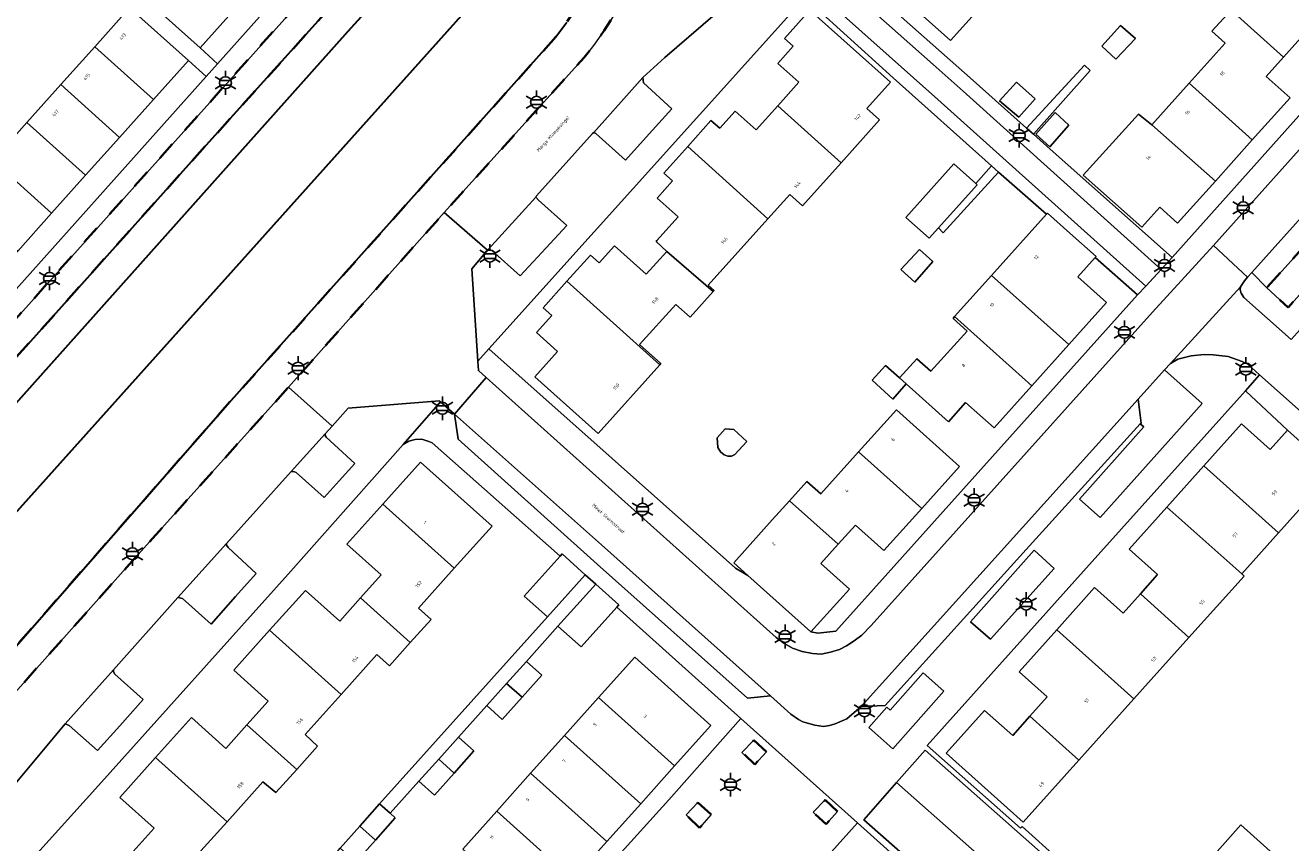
# Model space of a CAD drawing. Extents: x 105780 to 185197, y 477999 to 525027.
# Tile 41 of 256: x 106222 to 106356, y 478693 to 478780. Entities that reach past the tile are written whole.
import ezdxf
from ezdxf.enums import TextEntityAlignment as Align

# ---------------------------------------------------------------- set-up
doc = ezdxf.new("R2010")
doc.units = 0
doc.linetypes.add('XX-HIDDEN', pattern=[4, 2, -2])
for name, color, linetype, lineweight in [('B-GV-GR-HAAG_01-G', 252, 'GR-HAAG1', 13), ('B-GV-GR-MATERIAALGRENS-G', 252, 'XX-HIDDEN', 35), ('B-RO-IE-MEUBILAIR_WEGMEUBILAIR-S', 252, 'Continuous', 25), ('B-WE-GW-WATERGANG_SLOOT_INSTEEK-G', 252, 'Continuous', 30), ('B-XX-KG-KADASTRAAL_BEBOUWING-G', 252, 'Continuous', 20), ('B1-WE-OG-BEBOUWING-T18', 7, 'Continuous', 18), ('B1-WE-OG-TERREIN_ERF-GV', 252, 'Continuous', 18), ('B1-WE-OG-TOPOGRAFIE-T18', 10, 'Continuous', 18), ('B1-WE-VH-VERHARDING_ASFALT-GV', 252, 'Continuous', 18), ('B1-WE-VH-VERHARDING_BETONSTRAATSTEEN-GV', 252, 'Continuous', 18), ('B1-WE-VH-VERHARDING_TEGEL-GV', 252, 'Continuous', 18)]:
    doc.layers.add(name, color=color, linetype=linetype, lineweight=lineweight)
doc.styles.add('NLCS-ISO', font='NLCS-ISO.ttf')
doc.styles.add('NLCS-ISO-M200-T18', font='NLCS-ISO.ttf', dxfattribs={"height": 0.36})
doc.linetypes.add('GR-HAAG1', pattern='A,6,[176,NLCS.shx,S=0.125,R=0,X=0,Y=0],-2', length=8)

# ---------------------------------------------------------------- blocks, each defined once
blk = doc.blocks.new('B-SIE-WEG_LICHTMAST-SO')
at = {"ltscale": 0.1}
for p, q in [((-1.1, 0.63), (-2.19, 1.27)), ((0, 1.27), (0, 2.53)), ((1.1, 0.63), (2.19, 1.27)), ((-1.1, -0.63), (-2.19, -1.27)), ((0, -1.27), (0, -2.53)), ((1.1, -0.63), (2.19, -1.27))]:
    blk.add_line(p, q, dxfattribs=at)
at = {"flags": 128}
for points in [[(-1.16, 0.5), (1.16, 0.5)], [(-1.16, -0.5), (1.16, -0.5)]]:
    blk.add_lwpolyline(points, dxfattribs=at)
at = {"ltscale": 0.1}
blk.add_circle((0, 0), 1.27, dxfattribs=at)
at = {"style": 'NLCS-ISO'}
blk.add_attdef('TYPE', text='', height=1.8, dxfattribs=at).set_placement((0, 2.53), align=Align.BOTTOM_CENTER)

msp = doc.modelspace()

# ---------------------------------------------------------------- linework, layer by layer
at = {"layer": 'B-GV-GR-HAAG_01-G', "flags": 128}
for points in [[(106342.502, 478743.502), (106339.701, 478740.394), (106340.025, 478737.862), (106339.94, 478737.768), (106340.301, 478737.448), (106333.471, 478729.79), (106335.694, 478727.824), (106346.496, 478739.931)], [(106330.778, 478722.436), (106328.657, 478724.369), (106321.895, 478716.765), (106324.04, 478714.924)], [(106319.073, 478709.393), (106316.891, 478711.342), (106313.38, 478707.372), (106313.009, 478707.699), (106311.119, 478705.541), (106313.661, 478703.274)]]:
    msp.add_lwpolyline(points, close=True, dxfattribs=at)
at = {"layer": 'B-GV-GR-MATERIAALGRENS-G', "flags": 128}
for points in [[(106253.591, 478781.647), (106264.344, 478793.665), (106271.022, 478801.009), (106272.056, 478802.15), (106272.895, 478802.994), (106277.556, 478808.267), (106275.456, 478810.161), (106270.661, 478804.873), (106269.872, 478804.003), (106212.069, 478739.52), (106184.409, 478708.578), (106134.741, 478705.78), (106131.611, 478702.256), (106134.86, 478702.372), (106135.109, 478702.415), (106139.808, 478703.245), (106145.439, 478703.644), (106169.596, 478704.709), (106179.64, 478705.209), (106184.795, 478705.767), (106185.313, 478705.916), (106185.744, 478706.09), (106186.031, 478706.286), (106201.884, 478724.089), (106222.081, 478746.54), (106240.059, 478766.626)], [(106277.556, 478808.267), (106272.895, 478802.994), (106273.555, 478803.179), (106274.458, 478803.29), (106275.552, 478803.209), (106276.991, 478802.907), (106279.129, 478802.208), (106279.75, 478801.827), (106280.696, 478801.042), (106281.121, 478800.565), (106281.733, 478799.773), (106282.323, 478798.855), (106282.392, 478798.715), (106282.8, 478797.894), (106283.354, 478796.553), (106283.667, 478795.23), (106284.057, 478793.892), (106284.093, 478791.78), (106283.824, 478790.438), (106283.539, 478789.038), (106283.055, 478787.398), (106280.804, 478783.168), (106279.045, 478780.424), (106277.869, 478778.865), (106242.233, 478738.947), (106218.551, 478711.909), (106211.114, 478703.849), (106205.532, 478698.738), (106201.52, 478695.139), (106194.821, 478689.582), (106193.14, 478688.371), (106191.205, 478687.263), (106189.503, 478686.492), (106188.043, 478686.048), (106183.491, 478685.271), (106175.735, 478684.137), (106164.317, 478682.623), (106142.941, 478681.589), (106140.881, 478681.67), (106140.3, 478681.814), (106139.709, 478682.186), (106139.071, 478682.509), (106138.576, 478682.867), (106138.032, 478683.233), (106137.645, 478683.529), (106137.346, 478683.763), (106136.822, 478684.311), (106136.458, 478684.733), (106135.97, 478685.321), (106133.191, 478690.138), (106132.47, 478691.795), (106132.116, 478692.973), (106132.059, 478693.22), (106131.849, 478694.127), (106131.832, 478695.656), (106132.026, 478697.157), (106132.422, 478698.658), (106132.876, 478699.923), (106133.688, 478701.12), (106134.285, 478701.818), (106134.593, 478702.158), (106134.86, 478702.372), (106131.611, 478702.256), (106130.391, 478700.882), (106131.051, 478688.342), (106130.445, 478688.417), (106130.552, 478686.242), (106130.742, 478685.487), (106131.17, 478684.552), (106131.688, 478683.735), (106133.11, 478682.409), (106133.524, 478682.161), (106134.182, 478682.002), (106134.25, 478682.359), (106138.886, 478682.003), (106138.903, 478679.945), (106142.606, 478679.832), (106149.511, 478680.04), (106153.852, 478680.171), (106163.032, 478680.342), (106164.964, 478680.523), (106173.601, 478681.824), (106183.343, 478683.218), (106186.681, 478683.782), (106188.919, 478684.36), (106190.227, 478684.778), (106191.85, 478685.421), (106193.111, 478686.028), (106194.451, 478686.781), (106196.101, 478687.837), (106197.442, 478688.773), (106198.729, 478689.83), (106219.28, 478707.948), (106231.934, 478722.143), (106249.488, 478741.684), (106266.029, 478760.229), (106280.872, 478776.689), (106281.882, 478777.943), (106283.008, 478779.546), (106289.247, 478789.422), (106289.736, 478790.564), (106290.067, 478791.632), (106290.353, 478792.813), (106290.347, 478794.514), (106289.981, 478795.94), (106289.666, 478796.699), (106289.342, 478797.267), (106288.477, 478798.343), (106284.793, 478801.739)], [(106376.428, 478773.335), (106374.205, 478775.35), (106353.379, 478752.233), (106355.637, 478750.147)], [(106300.229, 478702.961), (106298.916, 478704.207), (106297.632, 478702.892), (106299.013, 478701.621)], [(106294.359, 478696.288), (106292.959, 478697.558), (106291.712, 478696.264), (106293.146, 478694.89)], [(106307.8, 478696.62), (106306.487, 478697.866), (106305.203, 478696.551), (106306.584, 478695.28)]]:
    msp.add_lwpolyline(points, close=True, dxfattribs=at)
at = {"layer": 'B-WE-GW-WATERGANG_SLOOT_INSTEEK-G', "flags": 128}
msp.add_lwpolyline([(106278.915, 478793.487), (106279.005, 478793.788), (106278.84, 478797.184), (106277.186, 478798.738), (106276.24, 478798.921), (106274.778, 478798.898), (106273.293, 478798.768), (106255.793, 478779.451), (106207.798, 478725.764), (106206.349, 478724.149), (106187.705, 478703.365), (106185.437, 478701.83), (106180.534, 478701.409), (106145.701, 478699.871), (106137.915, 478699.347), (106135.811, 478697.026), (106135.706, 478694.076), (106138.388, 478691.826), (106138.812, 478691.751), (106154.411, 478692.446), (106187.679, 478694.109), (106190.132, 478695.749), (106192.711, 478697.367)], close=True, dxfattribs=at)
for points in [[(106207.798, 478725.764), (106255.793, 478779.451), (106273.293, 478798.768)], [(106278.915, 478793.487), (106192.711, 478697.367)], [(106253.591, 478781.647), (106240.059, 478766.626), (106222.081, 478746.54), (106201.884, 478724.089)], [(106218.551, 478711.909), (106242.233, 478738.947), (106277.869, 478778.865), (106279.045, 478780.424)]]:
    msp.add_lwpolyline(points, dxfattribs=at)
at = {"layer": 'B-XX-KG-KADASTRAAL_BEBOUWING-G', "flags": 128}
for points in [[(106316.382, 478794.607), (106313.852, 478791.78), (106314.801, 478790.93), (106313.165, 478789.105), (106315.398, 478787.103), (106313.073, 478784.51), (106319.798, 478778.483), (106326.287, 478785.725)], [(106355.328, 478788.356), (106351.328, 478783.85), (106351.425, 478783.762), (106349.581, 478781.723), (106355.154, 478776.725), (106356.996, 478778.766), (106359.517, 478776.505), (106363.523, 478780.972)], [(106237.547, 478787.431), (106233.861, 478783.312), (106240.082, 478777.701), (106243.748, 478781.787)], [(106232.612, 478781.953), (106228.907, 478777.82), (106235.139, 478772.221), (106238.843, 478776.355)], [(106313.41, 478774.061), (106304.863, 478781.725), (106302.16, 478778.709), (106303.091, 478777.874), (106301.455, 478776.05), (106303.69, 478774.046), (106301.452, 478771.55), (106308.167, 478765.51), (106312.254, 478770.073), (106310.912, 478771.274)], [(106353.31, 478774.68), (106355.154, 478776.725), (106349.581, 478781.723), (106347.544, 478779.47), (106348.949, 478778.211), (106345.136, 478773.955), (106351.839, 478767.944), (106355.845, 478772.411)], [(106339.419, 478778.689), (106337.837, 478780.094), (106335.858, 478777.89), (106337.359, 478776.522)], [(106228.907, 478777.82), (106225.303, 478773.798), (106231.535, 478768.199), (106235.139, 478772.221)], [(106225.303, 478773.798), (106221.698, 478769.777), (106227.931, 478764.177), (106231.535, 478768.199)], [(106328.789, 478772.287), (106326.809, 478774.048), (106324.994, 478772.085), (106327.037, 478770.336)], [(106345.136, 478773.955), (106341.182, 478769.543), (106347.912, 478763.566), (106351.839, 478767.944)], [(106301.452, 478771.55), (106299.15, 478768.985), (106296.915, 478770.988), (106295.281, 478769.164), (106294.348, 478769.994), (106291.876, 478767.236), (106300.389, 478759.544), (106302.725, 478762.132), (106304.065, 478760.931), (106308.167, 478765.51)], [(106332.365, 478769.494), (106330.899, 478770.832), (106328.837, 478768.525), (106330.335, 478767.205)], [(106221.698, 478769.777), (106218.094, 478765.756), (106224.328, 478760.155), (106227.931, 478764.177)], [(106341.182, 478769.543), (106339.758, 478770.678), (106333.886, 478764.201), (106340.093, 478758.681), (106342.005, 478760.804), (106343.906, 478759.1), (106347.912, 478763.566)], [(106291.876, 478767.236), (106289.348, 478764.415), (106290.273, 478763.58), (106288.637, 478761.757), (106290.871, 478759.754), (106288.611, 478757.232), (106288.516, 478757.126), (106289.661, 478756.098), (106294.591, 478751.849), (106294.682, 478751.951), (106294.049, 478752.516), (106300.389, 478759.544)], [(106218.094, 478765.756), (106214.49, 478761.735), (106220.724, 478756.134), (106224.328, 478760.155)], [(106322.47, 478763.29), (106320.133, 478765.383), (106315.046, 478759.704), (106317.515, 478757.492), (106318.5, 478758.591), (106322.603, 478763.171)], [(106333.297, 478753.397), (106335.151, 478755.442), (106335.245, 478755.546), (106332.473, 478758.032), (106330.091, 478760.169), (106329.981, 478760.046), (106324.15, 478753.541), (106332.338, 478746.199), (106336.344, 478750.665)], [(106289.661, 478756.098), (106287.477, 478753.663), (106284.097, 478756.694), (106282.461, 478754.87), (106281.536, 478755.699), (106279.048, 478752.924), (106288.92, 478744.04), (106289.039, 478744.171), (106286.773, 478746.197), (106290.61, 478750.467), (106292.135, 478749.104), (106294.591, 478751.849)], [(106317.912, 478755.023), (106316.497, 478756.29), (106314.521, 478754.17), (106315.996, 478752.832)], [(106324.15, 478753.541), (106320.225, 478749.163), (106328.412, 478741.821), (106332.338, 478746.199)], [(106279.048, 478752.924), (106276.53, 478750.114), (106277.454, 478749.287), (106275.819, 478747.463), (106278.052, 478745.46), (106275.648, 478742.78), (106282.354, 478736.759), (106288.92, 478744.04)], [(106320.225, 478749.163), (106320.052, 478748.97), (106321.538, 478747.635), (106317.705, 478743.363), (106316.216, 478744.698), (106314.38, 478742.65), (106315.061, 478742.037), (106319.556, 478738.008), (106321.394, 478740.055), (106324.405, 478737.354), (106328.412, 478741.821)], [(106314.38, 478742.65), (106312.89, 478743.984), (106311.457, 478742.424), (106313.678, 478740.409), (106315.061, 478742.037)], [(106310.027, 478734.801), (106316.727, 478728.792), (106320.734, 478733.26), (106314.034, 478739.268)], [(106298.17, 478735.895), (106296.77, 478737.165), (106295.857, 478737.264), (106295.006, 478736.285), (106295.065, 478735.265), (106295.355, 478734.801), (106295.754, 478734.476), (106296.142, 478734.361), (106296.543, 478734.362), (106296.87, 478734.521)], [(106355.561, 478737.119), (106353.729, 478735.074), (106350.697, 478737.793), (106346.69, 478733.326), (106354.624, 478726.211), (106358.63, 478730.679), (106359.234, 478730.137), (106359.668, 478730.621), (106361.293, 478729.184), (106362.751, 478730.77), (106361.068, 478732.184), (106357.94, 478734.987)], [(106310.027, 478734.801), (106306.022, 478730.335), (106304.533, 478731.67), (106302.697, 478729.622), (106307.865, 478724.987), (106309.702, 478727.034), (106312.722, 478724.326), (106316.727, 478728.792)], [(106259.494, 478729.259), (106267.087, 478722.449), (106271.093, 478726.916), (106263.5, 478733.726)], [(106346.69, 478733.326), (106342.765, 478728.949), (106350.708, 478721.843), (106354.624, 478726.211)], [(106267.087, 478722.449), (106259.494, 478729.259), (106255.688, 478725.016), (106259.336, 478721.744), (106257.133, 478719.288), (106262.418, 478714.547), (106264.622, 478717.004), (106263.281, 478718.206)], [(106307.865, 478724.987), (106302.697, 478729.622), (106300.861, 478727.575), (106296.778, 478723.022), (106298.267, 478721.687), (106304.966, 478715.679), (106309.05, 478720.231), (106306.028, 478722.941)], [(106342.765, 478728.949), (106338.759, 478724.482), (106341.785, 478721.767), (106339.952, 478719.719), (106345.109, 478715.094), (106350.958, 478721.61), (106350.708, 478721.843)], [(106278.318, 478723.722), (106274.525, 478719.493), (106276.981, 478717.29), (106280.988, 478721.757), (106278.531, 478723.96)], [(106257.133, 478719.288), (106254.93, 478716.831), (106251.281, 478720.101), (106247.476, 478715.859), (106255.07, 478709.049), (106258.875, 478713.292), (106260.215, 478712.091), (106262.418, 478714.547)], [(106284.347, 478718.312), (106284.561, 478718.551), (106282.105, 478720.755), (106278.099, 478716.288), (106280.556, 478714.085)], [(106345.109, 478715.094), (106339.952, 478719.719), (106338.117, 478717.669), (106335.087, 478720.387), (106331.082, 478715.921), (106339.264, 478708.582)], [(106255.07, 478709.049), (106247.476, 478715.859), (106243.67, 478711.615), (106247.318, 478708.344), (106245.065, 478705.832), (106250.351, 478701.091), (106252.554, 478703.547), (106251.264, 478704.805)], [(106331.082, 478715.921), (106327.076, 478711.454), (106330.058, 478708.779), (106328.223, 478706.73), (106333.417, 478702.068), (106339.264, 478708.582)], [(106282.41, 478708.708), (106290.49, 478701.462), (106294.326, 478705.741), (106286.253, 478712.99)], [(106274.75, 478712.555), (106272.647, 478710.21), (106274.285, 478708.741), (106276.388, 478711.086)], [(106274.285, 478708.741), (106272.647, 478710.21), (106270.545, 478707.865), (106272.182, 478706.396)], [(106282.41, 478708.708), (106278.803, 478704.689), (106286.885, 478697.441), (106290.49, 478701.462)], [(106245.065, 478705.832), (106242.811, 478703.319), (106239.164, 478706.59), (106235.358, 478702.346), (106242.952, 478695.537), (106246.757, 478699.78), (106248.148, 478698.634), (106250.351, 478701.091)], [(106333.417, 478702.068), (106328.223, 478706.73), (106326.388, 478704.681), (106323.402, 478707.359), (106319.321, 478702.807), (106327.498, 478695.473)], [(106267.54, 478704.515), (106265.436, 478702.169), (106267.074, 478700.7), (106269.178, 478703.046)], [(106278.803, 478704.689), (106275.196, 478700.67), (106283.28, 478693.42), (106286.885, 478697.441)], [(106242.952, 478695.537), (106235.358, 478702.346), (106231.553, 478698.103), (106235.201, 478694.832), (106232.997, 478692.375), (106238.283, 478687.634), (106240.485, 478690.091), (106239.146, 478691.293)], [(106267.074, 478700.7), (106265.436, 478702.169), (106263.334, 478699.824), (106264.971, 478698.356)], [(106275.196, 478700.67), (106271.589, 478696.651), (106279.675, 478689.4), (106283.28, 478693.42)], [(106260.285, 478696.424), (106259.162, 478697.42), (106257.062, 478695.071), (106258.72, 478693.585), (106260.815, 478695.946)], [(106271.589, 478696.651), (106267.982, 478692.633), (106276.071, 478685.379), (106279.675, 478689.4)], [(106258.72, 478693.585), (106257.062, 478695.071), (106254.963, 478692.724), (106256.63, 478691.229)], [(106359.574, 478687.15), (106350.612, 478695.189), (106347.273, 478691.466), (106350.245, 478688.8), (106345.897, 478683.968), (106354.241, 478676.485), (106359.583, 478682.442), (106356.471, 478685.233), (106358.56, 478687.563), (106359.327, 478686.875)]]:
    msp.add_lwpolyline(points, close=True, dxfattribs=at)
at = {"layer": 'B1-WE-OG-TERREIN_ERF-GV', "flags": 128}
for points in [[(106243.748, 478781.787), (106240.082, 478777.701), (106241.944, 478776.022), (106263.083, 478799.694)], [(106312.097, 478783.205), (106322.176, 478774.243), (106327.87, 478769.18), (106333.999, 478775.863), (106334.602, 478775.305), (106328.594, 478768.534), (106330.375, 478766.948), (106343.312, 478755.429), (106370.829, 478786.248)], [(106326.287, 478785.725), (106319.798, 478778.483), (106313.073, 478784.51)], [(106218.094, 478765.756), (106221.698, 478769.777), (106225.303, 478773.798), (106228.907, 478777.82), (106232.612, 478781.953)], [(106363.523, 478780.972), (106359.517, 478776.505), (106356.996, 478778.766), (106355.154, 478776.725), (106353.31, 478774.68), (106355.845, 478772.411), (106351.839, 478767.944), (106347.912, 478763.566), (106343.906, 478759.1), (106342.005, 478760.804), (106340.093, 478758.681), (106333.886, 478764.201), (106339.758, 478770.678), (106341.182, 478769.543), (106345.136, 478773.955), (106348.949, 478778.211), (106347.544, 478779.47), (106349.581, 478781.723)], [(106358.63, 478730.679), (106354.624, 478726.211), (106350.708, 478721.843), (106350.958, 478721.61), (106345.109, 478715.094), (106339.264, 478708.582), (106333.417, 478702.068), (106327.498, 478695.473), (106319.321, 478702.807), (106323.402, 478707.359), (106326.388, 478704.681), (106328.223, 478706.73), (106330.058, 478708.779), (106327.076, 478711.454), (106331.082, 478715.921), (106335.087, 478720.387), (106338.117, 478717.669), (106339.952, 478719.719), (106341.785, 478721.767), (106338.759, 478724.482), (106342.765, 478728.949), (106346.69, 478733.326), (106350.697, 478737.793), (106353.729, 478735.074), (106355.561, 478737.119), (106351.097, 478741.284), (106335.75, 478724.191), (106317.29, 478703.631), (106327.223, 478694.864), (106327.383, 478695.024), (106331.333, 478691.472)], [(106232.997, 478692.375), (106235.201, 478694.832), (106231.553, 478698.103), (106235.358, 478702.346), (106239.164, 478706.59), (106242.811, 478703.319), (106245.065, 478705.832), (106247.318, 478708.344), (106243.67, 478711.615), (106247.476, 478715.859), (106251.281, 478720.101), (106254.93, 478716.831), (106257.133, 478719.288), (106259.336, 478721.744), (106255.688, 478725.016), (106259.494, 478729.259), (106263.5, 478733.726), (106271.093, 478726.916), (106267.087, 478722.449), (106263.281, 478718.206), (106264.622, 478717.004), (106262.418, 478714.547), (106260.215, 478712.091), (106258.875, 478713.292), (106255.07, 478709.049), (106251.264, 478704.805), (106252.554, 478703.547), (106250.351, 478701.091), (106248.148, 478698.634), (106246.757, 478699.78), (106242.952, 478695.537), (106239.146, 478691.293)], [(106273.42, 478679.652), (106289.885, 478697.848), (106297.503, 478706.509), (106284.347, 478718.312), (106280.556, 478714.085), (106278.099, 478716.288), (106274.75, 478712.555), (106276.388, 478711.086), (106274.285, 478708.741), (106272.182, 478706.396), (106270.545, 478707.865), (106267.54, 478704.515), (106269.178, 478703.046), (106267.074, 478700.7), (106264.971, 478698.356), (106263.334, 478699.824), (106260.285, 478696.424), (106260.815, 478695.946), (106258.72, 478693.585), (106256.63, 478691.229)], [(106267.982, 478692.633), (106271.589, 478696.651), (106275.196, 478700.67), (106278.803, 478704.689), (106282.41, 478708.708), (106286.253, 478712.99), (106294.326, 478705.741), (106290.49, 478701.462), (106286.885, 478697.441), (106283.28, 478693.42), (106279.675, 478689.4)], [(106320.989, 478685.461), (106309.906, 478695.404), (106268.013, 478648.716)]]:
    msp.add_lwpolyline(points, dxfattribs=at)
for points in [[(106329.981, 478760.046), (106324.892, 478764.516), (106319.02, 478758.081), (106318.5, 478758.591), (106317.515, 478757.492), (106315.046, 478759.704), (106320.133, 478765.383), (106322.47, 478763.29), (106324.152, 478765.187), (106313.705, 478774.515), (106304.302, 478783.044), (106270.766, 478745.743), (106296.94, 478722.461), (106298.267, 478721.687), (106296.778, 478723.022), (106300.861, 478727.575), (106302.697, 478729.622), (106304.533, 478731.67), (106306.022, 478730.335), (106310.027, 478734.801), (106314.034, 478739.268), (106320.734, 478733.26), (106316.727, 478728.792), (106312.722, 478724.326), (106309.702, 478727.034), (106307.865, 478724.987), (106306.028, 478722.941), (106309.05, 478720.231), (106304.966, 478715.679), (106305.693, 478715.551), (106307.617, 478715.752), (106339.661, 478751.488), (106335.151, 478755.442), (106333.297, 478753.397), (106336.344, 478750.665), (106332.338, 478746.199), (106328.412, 478741.821), (106324.405, 478737.354), (106321.394, 478740.055), (106319.556, 478738.008), (106315.061, 478742.037), (106313.678, 478740.409), (106311.457, 478742.424), (106312.89, 478743.984), (106314.38, 478742.65), (106316.216, 478744.698), (106317.705, 478743.363), (106321.538, 478747.635), (106320.052, 478748.97), (106320.225, 478749.163), (106324.15, 478753.541)], [(106289.039, 478744.171), (106288.92, 478744.04), (106282.354, 478736.759), (106275.648, 478742.78), (106278.052, 478745.46), (106275.819, 478747.463), (106277.454, 478749.287), (106276.53, 478750.114), (106279.048, 478752.924), (106281.536, 478755.699), (106282.461, 478754.87), (106284.097, 478756.694), (106287.477, 478753.663), (106289.661, 478756.098), (106288.516, 478757.126), (106288.611, 478757.232), (106290.871, 478759.754), (106288.637, 478761.757), (106290.273, 478763.58), (106289.348, 478764.415), (106291.876, 478767.236), (106294.348, 478769.994), (106295.281, 478769.164), (106296.915, 478770.988), (106299.15, 478768.985), (106301.452, 478771.55), (106303.69, 478774.046), (106301.455, 478776.05), (106303.091, 478777.874), (106302.16, 478778.709), (106304.863, 478781.725), (106313.41, 478774.061), (106310.912, 478771.274), (106312.254, 478770.073), (106308.167, 478765.51), (106304.065, 478760.931), (106302.725, 478762.132), (106300.389, 478759.544), (106294.049, 478752.516), (106294.682, 478751.951), (106294.591, 478751.849), (106292.135, 478749.104), (106290.61, 478750.467), (106286.773, 478746.197)], [(106339.419, 478778.689), (106337.359, 478776.522), (106335.858, 478777.89), (106337.837, 478780.094)], [(106240.727, 478774.663), (106238.843, 478776.355), (106235.139, 478772.221), (106231.535, 478768.199), (106227.931, 478764.177), (106224.328, 478760.155), (106220.724, 478756.134), (106217.121, 478752.112), (106213.517, 478748.09), (106209.913, 478744.068), (106206.31, 478740.046), (106202.556, 478735.857), (106204.479, 478734.126)], [(106327.87, 478769.18), (106328.594, 478768.534), (106334.602, 478775.305), (106333.999, 478775.863)], [(106328.789, 478772.287), (106327.037, 478770.336), (106324.994, 478772.085), (106326.809, 478774.048)], [(106332.365, 478769.494), (106330.335, 478767.205), (106328.837, 478768.525), (106330.899, 478770.832)], [(106324.892, 478764.516), (106324.152, 478765.187), (106322.47, 478763.29), (106322.603, 478763.171), (106318.5, 478758.591), (106319.02, 478758.081)], [(106317.912, 478755.023), (106315.996, 478752.832), (106314.521, 478754.17), (106316.497, 478756.29)], [(106298.17, 478735.895), (106296.87, 478734.521), (106296.543, 478734.362), (106296.142, 478734.361), (106295.754, 478734.476), (106295.355, 478734.801), (106295.065, 478735.265), (106295.006, 478736.285), (106295.857, 478737.264), (106296.77, 478737.165)], [(106254.753, 478692.489), (106254.963, 478692.724), (106257.062, 478695.071), (106259.162, 478697.42), (106276.981, 478717.29), (106274.525, 478719.493), (106278.318, 478723.722), (106264.733, 478735.753), (106264.39, 478735.918), (106263.623, 478736.158), (106262.946, 478736.134), (106262.247, 478735.947), (106261.662, 478735.603), (106249.438, 478721.802), (106229.307, 478699.383), (106217.169, 478685.979), (106216.78, 478685.329), (106216.654, 478684.768), (106216.749, 478683.807), (106216.975, 478683.292), (106217.353, 478682.804), (106231.724, 478670.119), (106233.603, 478672.214), (106235.241, 478670.745)], [(106263.334, 478699.824), (106265.436, 478702.169), (106267.54, 478704.515), (106270.545, 478707.865), (106272.647, 478710.21), (106274.75, 478712.555), (106278.099, 478716.288), (106282.105, 478720.755), (106280.988, 478721.757), (106276.981, 478717.29), (106259.162, 478697.42), (106260.285, 478696.424)], [(106350.612, 478695.189), (106359.574, 478687.15), (106359.327, 478686.875), (106358.56, 478687.563), (106356.471, 478685.233), (106359.583, 478682.442), (106354.241, 478676.485), (106345.897, 478683.968), (106350.245, 478688.8), (106347.273, 478691.466)]]:
    msp.add_lwpolyline(points, close=True, dxfattribs=at)
at = {"layer": 'B1-WE-VH-VERHARDING_ASFALT-GV', "flags": 128}
for points in [[(106289.247, 478789.422), (106283.008, 478779.546), (106281.882, 478777.943), (106280.872, 478776.689), (106266.029, 478760.229), (106270.599, 478756.214), (106270.678, 478756.301), (106275.73, 478761.842), (106275.806, 478761.993), (106281.754, 478768.614), (106281.902, 478768.717), (106287.118, 478774.56), (106289.458, 478776.687), (106296.083, 478782.384)], [(106355.981, 478746.745), (106350.944, 478751.199), (106350.637, 478751.656), (106350.553, 478752.022), (106350.591, 478752.313), (106343.145, 478744.172), (106343.915, 478744.64), (106345.341, 478745.006), (106346.708, 478745.15), (106347.682, 478745.12), (106349.265, 478744.935), (106350.763, 478744.415), (106351.364, 478744.109), (106352.618, 478742.995), (106371.572, 478726.146)], [(106220.093, 478699.134), (106225.774, 478705.923), (106230.883, 478711.663), (106237.711, 478719.329), (106242.887, 478725.082), (106249.753, 478732.712), (106253.366, 478736.727), (106254.107, 478737.551), (106249.488, 478741.684), (106231.934, 478722.143), (106219.28, 478707.948)]]:
    msp.add_lwpolyline(points, dxfattribs=at)
msp.add_lwpolyline([(106339.701, 478740.394), (106342.502, 478743.502), (106343.145, 478744.172), (106350.591, 478752.313), (106350.995, 478752.958), (106351.329, 478753.34), (106347.702, 478756.73), (106341.234, 478749.624), (106311.373, 478716.375), (106310.352, 478715.35), (106309.55, 478714.727), (106308.743, 478714.22), (106307.998, 478713.82), (106307.037, 478713.524), (106306.053, 478713.323), (106305.112, 478713.392), (106304.021, 478713.616), (106302.999, 478713.977), (106302.094, 478714.507), (106301.263, 478715.078), (106270.479, 478742.692), (106267.111, 478738.805), (106282.73, 478724.939), (106300.674, 478708.901), (106302.826, 478706.951), (106303.629, 478706.369), (106304.119, 478706.125), (106305.369, 478705.794), (106306.303, 478705.658), (106306.929, 478705.746), (106307.533, 478705.909), (106308.787, 478706.468), (106310.291, 478707.784)], close=True, dxfattribs=at)
at = {"layer": 'B1-WE-VH-VERHARDING_BETONSTRAATSTEEN-GV', "flags": 128}
for points in [[(106372.489, 478776.913), (106374.205, 478775.35), (106377.366, 478778.858), (106378.158, 478779.737), (106372.706, 478784.581), (106359.848, 478770.259), (106347.702, 478756.73), (106351.329, 478753.34), (106351.778, 478753.854)], [(106374.205, 478775.35), (106372.489, 478776.913), (106351.778, 478753.854), (106353.379, 478752.233)], [(106290.193, 478771.225), (106287.17, 478774.003), (106287.118, 478774.56), (106281.902, 478768.717), (106282.136, 478768.614), (106285.258, 478765.783), (106287.795, 478768.581)], [(106279.029, 478758.834), (106276.019, 478761.527), (106275.73, 478761.842), (106270.678, 478756.301), (106270.599, 478756.214), (106270.749, 478756.278), (106271.06, 478756.179), (106274.078, 478753.515), (106276.383, 478755.991)], [(106268.956, 478754.24), (106270.599, 478756.214), (106266.029, 478760.229), (106249.488, 478741.684), (106254.107, 478737.551), (106255.814, 478739.448), (106265.519, 478740.218), (106265.639, 478740.112), (106267.111, 478738.805), (106270.479, 478742.692), (106269.655, 478743.432), (106269.59, 478744.437)], [(106339.94, 478737.768), (106340.025, 478737.862), (106339.701, 478740.394), (106310.291, 478707.784), (106312.838, 478707.869), (106327.821, 478724.447)], [(106267.111, 478738.805), (106267.497, 478736.146), (106282.276, 478722.871), (106298.24, 478708.649), (106300.674, 478708.901), (106282.73, 478724.939)], [(106253.366, 478736.727), (106249.753, 478732.712), (106250.121, 478732.688), (106250.296, 478732.62), (106253.266, 478729.963), (106254.853, 478731.714), (106256.523, 478733.555), (106253.48, 478736.351), (106253.374, 478736.556)], [(106242.887, 478725.082), (106237.711, 478719.329), (106238.234, 478719.219), (106241.254, 478716.517), (106243.853, 478719.437), (106246.049, 478721.905), (106243.056, 478724.655), (106242.91, 478724.897)], [(106230.883, 478711.663), (106225.774, 478705.923), (106226.194, 478705.761), (106229.203, 478703.088), (106231.559, 478705.725), (106234.035, 478708.496), (106231.044, 478711.209), (106230.88, 478711.431)], [(106309.906, 478695.404), (106297.503, 478706.509), (106289.885, 478697.848), (106273.42, 478679.652), (106255.767, 478659.782), (106258.164, 478657.609), (106260.401, 478655.581), (106262.914, 478653.338), (106265.221, 478651.247), (106268.013, 478648.716)], [(106300.229, 478702.961), (106299.013, 478701.621), (106297.632, 478702.892), (106298.916, 478704.207)], [(106317.084, 478703.133), (106314.041, 478699.683), (106328.154, 478687.236), (106330.433, 478689.779), (106331.209, 478690.603), (106331.132, 478690.675), (106330.874, 478690.971)], [(106314.041, 478699.683), (106310.57, 478695.747), (106321.538, 478686.073), (106324.652, 478683.327), (106328.154, 478687.236)], [(106294.359, 478696.288), (106293.146, 478694.89), (106291.712, 478696.264), (106292.959, 478697.558)], [(106307.8, 478696.62), (106306.584, 478695.28), (106305.203, 478696.551), (106306.487, 478697.866)]]:
    msp.add_lwpolyline(points, close=True, dxfattribs=at)
at = {"layer": 'B1-WE-VH-VERHARDING_TEGEL-GV', "flags": 128}
for points in [[(106269.872, 478804.003), (106270.661, 478804.873), (106269.033, 478806.295), (106263.083, 478799.694), (106241.944, 478776.022), (106240.727, 478774.663), (106204.479, 478734.126), (106203.214, 478732.835), (106183.288, 478710.56), (106184.409, 478708.578), (106212.069, 478739.52)], [(106226.458, 478789.989), (106225.227, 478788.589), (106232.612, 478781.953), (106238.843, 478776.355), (106240.727, 478774.663), (106241.944, 478776.022), (106240.082, 478777.701), (106233.861, 478783.312)], [(106307.925, 478787.038), (106306.78, 478785.864), (106317.941, 478775.955), (106321.113, 478773.102), (106342.154, 478754.176), (106343.312, 478755.429), (106330.375, 478766.948), (106328.594, 478768.534), (106327.87, 478769.18), (106322.176, 478774.243), (106312.097, 478783.205)], [(106321.113, 478773.102), (106317.941, 478775.955), (106306.78, 478785.864), (106305.449, 478784.327), (106305.199, 478784.038), (106318.431, 478772.216), (106340.546, 478752.415), (106342.154, 478754.176)], [(106318.431, 478772.216), (106305.199, 478784.038), (106304.302, 478783.044), (106313.705, 478774.515), (106324.152, 478765.187), (106324.892, 478764.516), (106329.981, 478760.046), (106330.091, 478760.169), (106332.473, 478758.032), (106335.245, 478755.546), (106335.151, 478755.442), (106339.661, 478751.488), (106340.546, 478752.415)], [(106378.686, 478772.092), (106381.485, 478775.217), (106379.605, 478776.879), (106377.366, 478778.858), (106374.205, 478775.35), (106376.428, 478773.335), (106355.637, 478750.147), (106353.379, 478752.233), (106351.778, 478753.854), (106351.329, 478753.34), (106350.995, 478752.958), (106350.591, 478752.313), (106350.553, 478752.022), (106350.637, 478751.656), (106350.944, 478751.199), (106355.981, 478746.745), (106357.549, 478748.496), (106368.803, 478761.059), (106370.949, 478763.455), (106372.23, 478764.885)], [(106352.618, 478742.995), (106351.097, 478741.284), (106355.561, 478737.119), (106357.94, 478734.987), (106361.068, 478732.184), (106362.751, 478730.77), (106365.575, 478728.223), (106359.686, 478721.543), (106360.427, 478720.866), (106366.333, 478727.481), (106387.141, 478708.767), (106356.764, 478674.869), (106352.905, 478670.697), (106352.971, 478670.638), (106354.319, 478669.432), (106357.408, 478672.952), (106372.701, 478689.942), (106390.5, 478709.715), (106388.612, 478710.998), (106371.572, 478726.146)], [(106328.657, 478724.369), (106330.778, 478722.436), (106324.04, 478714.924), (106321.895, 478716.765)], [(106316.891, 478711.342), (106319.073, 478709.393), (106313.661, 478703.274), (106311.119, 478705.541), (106313.009, 478707.699), (106313.38, 478707.372)]]:
    msp.add_lwpolyline(points, close=True, dxfattribs=at)
for points in [[(106370.829, 478786.248), (106343.312, 478755.429), (106342.154, 478754.176), (106340.546, 478752.415), (106339.661, 478751.488), (106307.617, 478715.752), (106305.693, 478715.551), (106304.966, 478715.679), (106298.267, 478721.687), (106296.94, 478722.461), (106270.766, 478745.743), (106269.59, 478744.437), (106269.655, 478743.432), (106270.479, 478742.692), (106301.263, 478715.078), (106302.094, 478714.507), (106302.999, 478713.977), (106304.021, 478713.616), (106305.112, 478713.392), (106306.053, 478713.323), (106307.037, 478713.524), (106307.998, 478713.82), (106308.743, 478714.22), (106309.55, 478714.727), (106310.352, 478715.35), (106311.373, 478716.375), (106341.234, 478749.624), (106347.702, 478756.73), (106359.848, 478770.259)], [(106296.083, 478782.384), (106289.458, 478776.687), (106287.118, 478774.56), (106287.17, 478774.003), (106290.193, 478771.225), (106287.795, 478768.581), (106285.258, 478765.783), (106282.136, 478768.614), (106281.902, 478768.717), (106281.754, 478768.614), (106275.806, 478761.993), (106275.73, 478761.842), (106276.019, 478761.527), (106279.029, 478758.834), (106276.383, 478755.991), (106274.078, 478753.515), (106271.06, 478756.179), (106270.749, 478756.278), (106270.599, 478756.214), (106268.956, 478754.24), (106269.59, 478744.437), (106270.766, 478745.743), (106304.302, 478783.044)], [(106331.333, 478691.472), (106327.383, 478695.024), (106327.223, 478694.864), (106317.29, 478703.631), (106335.75, 478724.191), (106351.097, 478741.284), (106352.618, 478742.995), (106351.364, 478744.109), (106350.763, 478744.415), (106349.265, 478744.935), (106347.682, 478745.12), (106346.708, 478745.15), (106345.341, 478745.006), (106343.915, 478744.64), (106343.145, 478744.172), (106342.502, 478743.502), (106346.496, 478739.931), (106335.694, 478727.824), (106333.471, 478729.79), (106340.301, 478737.448), (106339.94, 478737.768), (106327.821, 478724.447), (106312.838, 478707.869), (106310.291, 478707.784), (106308.787, 478706.468), (106307.533, 478705.909), (106306.929, 478705.746), (106306.303, 478705.658), (106305.369, 478705.794), (106304.119, 478706.125), (106303.629, 478706.369), (106302.826, 478706.951), (106300.674, 478708.901), (106298.24, 478708.649), (106282.276, 478722.871), (106267.497, 478736.146), (106267.111, 478738.805), (106265.639, 478740.112), (106261.662, 478735.603), (106262.247, 478735.947), (106262.946, 478736.134), (106263.623, 478736.158), (106264.39, 478735.918), (106264.733, 478735.753), (106278.318, 478723.722), (106278.531, 478723.96), (106280.988, 478721.757), (106282.105, 478720.755), (106284.561, 478718.551), (106284.347, 478718.312), (106297.503, 478706.509), (106309.906, 478695.404), (106320.989, 478685.461)], [(106217.169, 478685.979), (106229.307, 478699.383), (106249.438, 478721.802), (106261.662, 478735.603), (106265.639, 478740.112), (106265.519, 478740.218), (106255.814, 478739.448), (106254.107, 478737.551), (106253.366, 478736.727), (106253.374, 478736.556), (106253.48, 478736.351), (106256.523, 478733.555), (106254.853, 478731.714), (106253.266, 478729.963), (106250.296, 478732.62), (106250.121, 478732.688), (106249.753, 478732.712), (106242.887, 478725.082), (106242.91, 478724.897), (106243.056, 478724.655), (106246.049, 478721.905), (106243.853, 478719.437), (106241.254, 478716.517), (106238.234, 478719.219), (106237.711, 478719.329), (106230.883, 478711.663), (106230.88, 478711.431), (106231.044, 478711.209), (106234.035, 478708.496), (106231.559, 478705.725), (106229.203, 478703.088), (106226.194, 478705.761), (106225.774, 478705.923), (106220.093, 478699.134)], [(106321.538, 478686.073), (106310.57, 478695.747), (106314.041, 478699.683), (106317.084, 478703.133), (106330.874, 478690.971)]]:
    msp.add_lwpolyline(points, dxfattribs=at)

# ---------------------------------------------------------------- block references
at = {"layer": 'B-RO-IE-MEUBILAIR_WEGMEUBILAIR-S', "xscale": 0.5, "yscale": 0.5, "zscale": 0.5}
for p in [(106242.788, 478773.997), (106275.827, 478771.929), (106327.08, 478768.391), (106350.877, 478760.728), (106270.878, 478755.596), (106342.516, 478754.609), (106224.112, 478753.223), (106338.249, 478747.499), (106250.492, 478743.691), (106351.148, 478743.59), (106265.826, 478739.43), (106322.292, 478729.682), (106287.078, 478728.708), (106232.903, 478723.983), (106327.817, 478718.64), (106302.213, 478715.201), (106310.65, 478707.314), (106296.422, 478699.467)]:
    msp.add_blockref('B-SIE-WEG_LICHTMAST-SO', p, dxfattribs=at)

# ---------------------------------------------------------------- texts
at = {"layer": 'B1-WE-OG-BEBOUWING-T18', "style": 'NLCS-ISO-M200-T18'}
for s, rotation, p in [('413', 48.2, (106231.87, 478778.907)), ('415', 48.2, (106228.048, 478774.638)), ('18', 48.1, (106348.645, 478774.962)), ('417', 48.2, (106224.73, 478770.772)), ('16', 48.1, (106344.946, 478770.837)), ('142', 47.9, (106309.932, 478770.331)), ('14', 48.1, (106340.802, 478766.047)), ('144', 47.9, (106303.513, 478763.164)), ('146', 47.9, (106295.759, 478757.249)), ('12', 48.1, (106328.885, 478755.469)), ('148', 47.9, (106288.417, 478750.871)), ('10', 48.1, (106324.196, 478750.41)), ('8', 48.1, (106321.172, 478743.989)), ('150', 47.9, (106284.276, 478741.729)), ('6', 48.1, (106313.671, 478736.134)), ('4', 48.1, (106308.764, 478730.662)), ('59', 48.1, (106354.189, 478730.455)), ('1', 318.1, (106263.974, 478727.316)), ('2', 48.1, (106300.982, 478725.034)), ('57', 48.1, (106350.028, 478725.984)), ('152', 48.1, (106263.315, 478720.744)), ('55', 48.1, (106346.494, 478718.825)), ('154', 48.1, (106256.568, 478712.787)), ('53', 48.1, (106341.377, 478712.781)), ('51', 48.1, (106334.249, 478708.39)), ('156', 48.1, (106250.669, 478706.209)), ('3', 318.1, (106287.35, 478706.741)), ('5', 48.1, (106282.039, 478705.845)), ('7', 48.1, (106278.762, 478701.974)), ('158', 48.1, (106244.372, 478699.405)), ('49', 48.1, (106329.448, 478699.48)), ('9', 48.1, (106274.883, 478697.866)), ('11', 48.1, (106271.101, 478693.864))]:
    msp.add_text(s, height=0.36, rotation=rotation, dxfattribs=at).set_placement(p, align=Align.MIDDLE)
at = {"layer": 'B1-WE-OG-TOPOGRAFIE-T18', "style": 'NLCS-ISO-M200-T18'}
for s, rotation, p in [('Marga Klompésingel', 48, (106277.611, 478768.543)), ('Minet Stormstraat', 318, (106283.464, 478727.714))]:
    msp.add_text(s, height=0.36, rotation=rotation, dxfattribs=at).set_placement(p, align=Align.MIDDLE)

doc.saveas('drawing.dxf')
